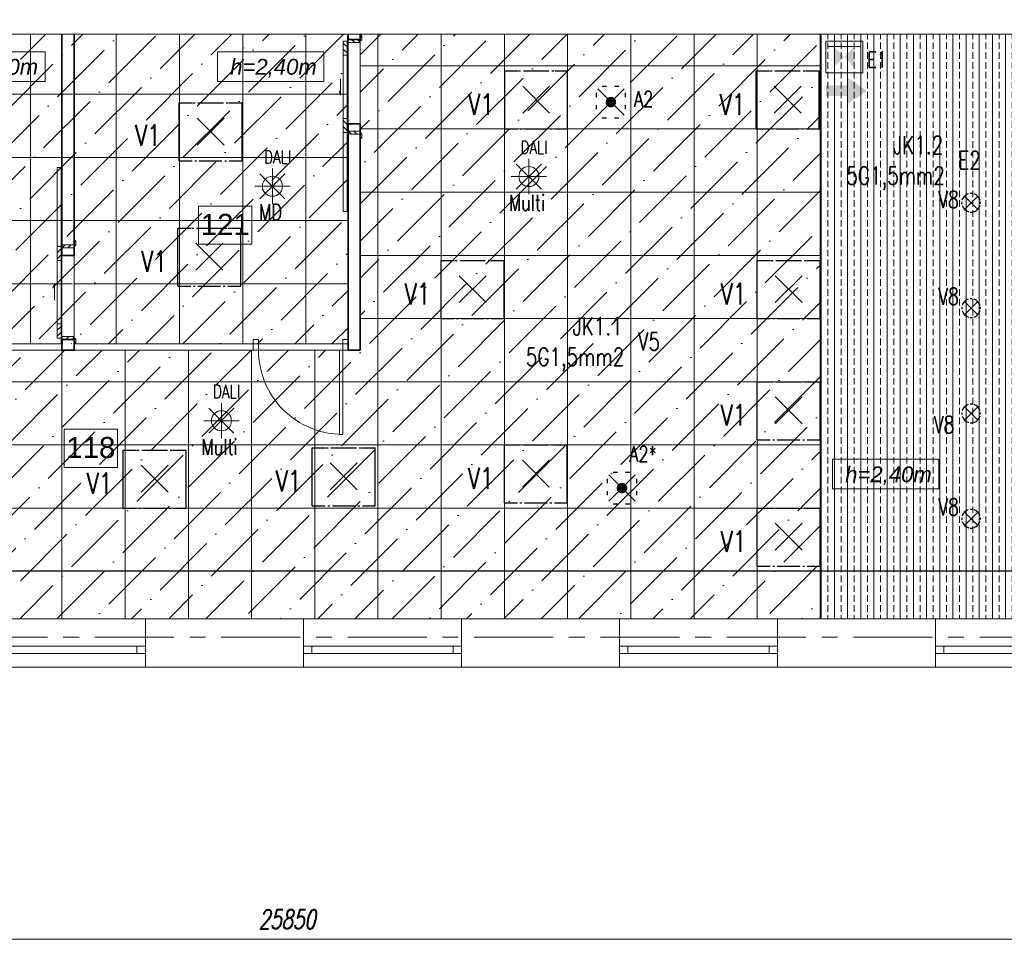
# Model space of a CAD drawing. Header units: millimetres. Extents: x 71658 to 298332, y -154437 to -30421.
# Tile 134 of 155: x 106016 to 115362, y -61735 to -53003. Entities that reach past the tile are written whole.
import ezdxf
from ezdxf.enums import TextEntityAlignment as Align

# ---------------------------------------------------------------- set-up
doc = ezdxf.new("R2010")
doc.units = ezdxf.units.MM
doc.header["$LTSCALE"] = 500
doc.header["$MEASUREMENT"] = 0
doc.linetypes.add('Center', pattern=[48, 30, -6, 6, -6])
doc.linetypes.add('Solid Line', pattern=[0])
doc.layers.get('0').update_dxf_attribs({"color": 250, "lineweight": 5})
doc.layers.get('Defpoints').update_dxf_attribs({"lineweight": 9})
for name, color, linetype, lineweight in [('A-03-PEENJOON', 7, 'Continuous', 0), ('A-04-JÄMEJOON', 7, 'Continuous', 35), ('A-06-TELJED', 253, 'Center', 0), ('A-_ROOMNAME_A', 251, 'Continuous', 9), ('A-DOOR', 250, 'Continuous', 13), ('Dim', 8, 'Continuous', 0), ('SA_Ripplagi', 45, 'Continuous', 9), ('SEINAD', 7, 'Continuous', 13), ('VAL_TING', 7, 'Continuous', 18), ('VAL_TXT', 5, 'Continuous', 15), ('WN', 7, 'Continuous', 0)]:
    doc.layers.add(name, color=color, linetype=linetype, lineweight=lineweight)
doc.styles.add('Arial_3', font='arial.ttf', dxfattribs={"height": 200})
doc.styles.add('DET', font='simplex.shx', dxfattribs={"width": 0.7, "oblique": 12})
doc.styles.add('ELEKTER', font='romans.shx', dxfattribs={"width": 0.75})
doc.styles.add('OmaText', font='tahoma.ttf')
doc.styles.add('romans', font='romans.shx')
doc.dimstyles.new('Dim', dxfattribs={"dimscale": 0.8, "dimtxt": 0.25, "dimasz": 0.2, "dimexe": 0.15, "dimexo": 0.05, "dimgap": 0, "dimtad": 0, "dimzin": 1, "dimtxsty": 'romans', "dimblk": 'NONE', "dimcen": 2.5, "dimse1": 1, "dimse2": 1, "dimsd1": 1, "dimsd2": 1, "dimclrt": 256, "dimadec": 0, "dimazin": 0, "dimtfac": 1, "dimtmove": 0, "dimatfit": 3, "dimldrblk": 'NONE', "dimfxl": 1, "dimarcsym": 0})
doc.dimstyles.new('tööjoonis', dxfattribs={"dimscale": 100, "dimtxt": 2, "dimasz": 1, "dimexe": 5, "dimexo": 0, "dimgap": 0.75, "dimtad": 1, "dimdec": 0, "dimdsep": 46, "dimtxsty": 'DET', "dimblk1": 'MITTAPÄÄ', "dimblk2": 'MITTAPÄÄ', "dimsah": 1, "dimcen": 1, "dimse1": 1, "dimse2": 1, "dimadec": 0, "dimazin": 0, "dimtfac": 1, "dimtdec": 0, "dimtix": 1, "dimtmove": 0, "dimatfit": 2, "dimldrblk": 'MITTAPÄÄ', "dimfxl": 1, "dimtolj": 1, "dimtzin": 0, "dimarcsym": 0})
pattern_1 = [(135, (11204.606, 106995), (-28.284271, -28.284271), [])]

# ---------------------------------------------------------------- blocks, each defined once
blk = doc.blocks.new('*D24')
at = {"layer": 'Defpoints', "color": 0, "transparency": 16777216}
for p in [(111732.4, -49988.7), (111995.6, -50138.8), (108848, -55048.1)]:
    blk.add_point(p, dxfattribs=at)
at = {"layer": 'SEINAD', "transparency": 16777216, "insert": (110587.7, -52608.4), "char_height": 0.2, "attachment_point": 5, "rotation": 60.31259, "style": 'romans'}
blk.add_mtext('5823,91', dxfattribs=at)
blk = doc.blocks.new('_None')
blk = doc.blocks.new('*D30')
at = {"layer": 'Defpoints', "color": 0, "transparency": 16777216}
for p in [(106198.3, -50585.3), (106439.6, -50591), (106364.6, -53744.5)]:
    blk.add_point(p, dxfattribs=at)
at = {"layer": 'Dim', "transparency": 16777216, "insert": (106147, -52739.5), "char_height": 0.2, "attachment_point": 5, "rotation": 88.63735, "style": 'romans'}
blk.add_mtext('3154,39', dxfattribs=at)
blk = doc.blocks.new('Window 22_3')
at = {"layer": 'WN', "color": 7, "linetype": 'Solid Line', "lineweight": 13}
for p, q in [((-0.75, 0.26), (0.75, 0.26)), ((-0.75, 0), (-0.75, 0.26)), ((0.75, 0), (0.75, 0.26)), ((-0.75, 0), (-0.67, 0)), ((-0.75, -0.07), (-0.75, 0)), ((-0.75, -0.07), (-0.75, 0)), ((-0.67, 0), (-0.67, -0.07)), ((-0.67, 0), (0.67, 0)), ((0.67, -0.07), (0.67, 0)), ((0.67, 0), (0.75, 0)), ((0.75, -0.07), (0.75, 0)), ((0.75, -0.07), (0.75, 0)), ((-0.67, -0.07), (-0.75, -0.07)), ((-0.75, -0.2), (-0.75, -0.07)), ((0.67, -0.07), (-0.67, -0.07)), ((0.75, -0.07), (0.67, -0.07)), ((0.75, -0.2), (0.75, -0.07)), ((-0.75, -0.2), (0.75, -0.2))]:
    blk.add_line(p, q, dxfattribs=at)
blk = doc.blocks.new('*D38')
at = {"layer": 'Defpoints', "color": 0, "transparency": 16777216}
for p in [(106198.3, -50585.3), (106439.6, -50591), (106364.6, -53744.5)]:
    blk.add_point(p, dxfattribs=at)
at = {"layer": 'Dim', "transparency": 16777216, "insert": (106147, -52739.5), "char_height": 0.2, "attachment_point": 5, "rotation": 88.63735, "style": 'romans'}
blk.add_mtext('3154,39', dxfattribs=at)
blk = doc.blocks.new('MITTAPÄÄ')
for p, q in [((0, -0.5), (0, 0.5)), ((1, 0), (-1, 0)), ((-0.354, -0.354), (0.354, 0.354))]:
    blk.add_line(p, q)
blk = doc.blocks.new('*D255')
at = {"layer": 'A-06-TELJED', "color": 0, "linetype": 'Continuous', "lineweight": -2, "transparency": 16777216}
blk.add_line((95830.1, -61735.5), (121279.8, -61735.5), dxfattribs=at)
at = {"layer": 'Defpoints', "color": 0, "linetype": 'Continuous', "transparency": 16777216}
for p in [(95630.1, -61695), (121479.8, -61730.4), (121479.8, -61735.5)]:
    blk.add_point(p, dxfattribs=at)
at = {"layer": 'A-06-TELJED', "color": 0, "linetype": 'Continuous', "lineweight": -2, "transparency": 16777216, "xscale": 200, "yscale": 200, "zscale": 200, "rotation": 180}
blk.add_blockref('MITTAPÄÄ', (95630.1, -61735.5), dxfattribs=at)
at = {"layer": 'A-06-TELJED', "color": 0, "linetype": 'Continuous', "lineweight": -2, "transparency": 16777216, "xscale": 200, "yscale": 200, "zscale": 200}
blk.add_blockref('MITTAPÄÄ', (121479.8, -61735.5), dxfattribs=at)
at = {"layer": 'A-06-TELJED', "color": 0, "linetype": 'Continuous', "transparency": 16777216, "insert": (108554.9, -61545.5), "char_height": 180, "attachment_point": 5, "style": 'DET', "bg_fill": 3, "box_fill_scale": 1.25, "bg_fill_color": 256, "bg_fill_true_color": 13158600, "bg_fill_transparency": 0}
blk.add_mtext('\\A1;25850', dxfattribs=at)
blk = doc.blocks.new('*D273')
at = {"layer": 'Defpoints', "color": 0, "transparency": 16777216}
for p in [(115918.3, -50012.9), (116181.5, -50163), (113033.9, -55072.4)]:
    blk.add_point(p, dxfattribs=at)
at = {"layer": 'SEINAD', "transparency": 16777216, "insert": (114773.5, -52632.7), "char_height": 0.2, "attachment_point": 5, "rotation": 60.31259, "style": 'romans'}
blk.add_mtext('5823,91', dxfattribs=at)
blk = doc.blocks.new('*D294')
at = {"layer": 'Defpoints', "color": 0, "transparency": 16777216}
for p in [(105759.7, -53141), (110096.9, -53141), (110096.9, -53269.9)]:
    blk.add_point(p, dxfattribs=at)
at = {"layer": 'Dim', "transparency": 16777216, "insert": (108145.2, -53269.9), "char_height": 0.2, "attachment_point": 5, "style": 'romans'}
blk.add_mtext('4337,14', dxfattribs=at)
blk = doc.blocks.new('Lükanduks - Lükanduks_900x2100-V2-1_korrus')
at = {"layer": 'A-DOOR'}
h = blk.add_hatch(dxfattribs=at)
h.set_pattern_fill('FP_11', color=256, style=0, pattern_type=2)
h.set_pattern_definition(pattern_1)
h.paths.add_polyline_path([(435, 66), (300, 66), (300, 103), (435, 103)], flags=0)
h.paths.add_polyline_path([(-300, 103), (-300, 66), (-435, 66), (-435, 103)], flags=0)
h = blk.add_hatch(dxfattribs=at)
h.set_pattern_fill('FP_11', color=256, style=0, pattern_type=2)
h.set_pattern_definition(pattern_1)
h.paths.add_polyline_path([(-440, -67.7), (-450, -74), (-480, -74), (-490, -67.7), (-490, -59), (-440, -59)], flags=0)
h.paths.add_polyline_path([(-420, -58), (-450, -58), (-450, 58), (-420, 58)], flags=0)
h.paths.add_polyline_path([(450, -74), (440, -67.7), (440, -59), (490, -59), (490, -67.7), (480, -74)], flags=0)
h.paths.add_polyline_path([(440, 59), (440, 64), (482.9, 64), (490, 59)], flags=0)
h.paths.add_polyline_path([(-440, 59), (-490, 59), (-482.9, 64), (-440, 64)], flags=0)
h.paths.add_polyline_path([(420, -58), (420, 58), (450, 58), (450, -58)], flags=0)
for p, q in [((-300, 103), (-435, 103)), ((-435, 103), (-435, 66)), ((-435, 66), (-435, 103)), ((-435, 103), (435, 103)), ((-435, 103), (-435, 103)), ((-300, 66), (-300, 103)), ((-300, 103), (-300, 103)), ((-300, 103), (300, 103)), ((-300, 103), (-300, 66)), ((80.2, 129.8), (-74.8, 129.8)), ((80.2, 129.8), (37.5, 143.7)), ((435, 103), (300, 103)), ((300, 103), (300, 66)), ((300, 103), (300, 103)), ((300, 66), (300, 103)), ((435, 103), (1185, 103)), ((435, 66), (435, 103)), ((435, 103), (435, 66)), ((435, 103), (435, 103)), ((1185, 103), (1185, 66)), ((-482.9, 64), (-490, 59)), ((-490, 59), (-482.9, 64)), ((-490, 59), (-440, 59)), ((-440, 59), (-490, 59)), ((-490, 59), (-490, 59)), ((-440, 64), (-482.9, 64)), ((-482.9, 64), (-440, 64)), ((-482.9, 64), (-482.9, 64)), ((-420, 58), (-450, 58)), ((-450, 58), (-450, -58)), ((-450, 58), (-420, 58)), ((-450, -58), (-450, 58)), ((-450, 58), (-450, 58)), ((-440, 59), (-440, 64)), ((-440, 64), (-440, 59)), ((-440, 64), (-440, 64)), ((-440, 59), (-440, 59)), ((-435, 66), (-300, 66)), ((435, 66), (-435, 66)), ((-435, 66), (-435, 66)), ((-420, -58), (-420, 58)), ((-420, 58), (-420, -58)), ((-420, 58), (-420, 58)), ((300, 66), (-300, 66)), ((-300, 66), (-300, 66)), ((300, 66), (435, 66)), ((300, 66), (300, 66)), ((450, 58), (420, 58)), ((420, 58), (420, -58)), ((420, 58), (420, 58)), ((420, -58), (420, 58)), ((420, 58), (450, 58)), ((1185, 66), (435, 66)), ((435, 66), (435, 66)), ((482.9, 64), (440, 64)), ((440, 64), (440, 59)), ((440, 64), (482.9, 64)), ((440, 59), (440, 64)), ((440, 64), (440, 64)), ((440, 59), (490, 59)), ((440, 59), (440, 59)), ((490, 59), (440, 59)), ((450, -58), (450, 58)), ((450, 58), (450, 58)), ((450, 58), (450, -58)), ((490, 59), (482.9, 64)), ((482.9, 64), (482.9, 64)), ((482.9, 64), (490, 59)), ((490, 59), (490, 59)), ((-440, -59), (-490, -59)), ((-490, -59), (-490, -67.7)), ((-490, -67.7), (-490, -59)), ((-490, -59), (-440, -59)), ((-490, -59), (-490, -59)), ((-490, -67.7), (-480, -74)), ((-480, -74), (-490, -67.7)), ((-490, -67.7), (-490, -67.7)), ((-480, -74), (-450, -74)), ((-450, -74), (-480, -74)), ((-480, -74), (-480, -74)), ((-450, -58), (-420, -58)), ((-420, -58), (-450, -58)), ((-450, -58), (-450, -58)), ((-450, -74), (-440, -67.7)), ((-440, -67.7), (-450, -74)), ((-450, -74), (-450, -74)), ((-440, -67.7), (-440, -59)), ((-440, -59), (-440, -67.7)), ((-440, -59), (-440, -59)), ((-440, -67.7), (-440, -67.7)), ((-420, -58), (-420, -58)), ((420, -58), (450, -58)), ((420, -58), (420, -58)), ((420, -58), (450, -58)), ((490, -59), (440, -59)), ((440, -59), (440, -67.7)), ((490, -59), (440, -59)), ((440, -67.7), (440, -59)), ((440, -59), (440, -59)), ((440, -67.7), (450, -74)), ((450, -74), (440, -67.7)), ((440, -67.7), (440, -67.7)), ((450, -58), (450, -58)), ((450, -74), (480, -74)), ((450, -74), (450, -74)), ((450, -74), (480, -74)), ((480, -74), (490, -67.7)), ((490, -67.7), (480, -74)), ((480, -74), (480, -74)), ((490, -67.7), (490, -59)), ((490, -59), (490, -59)), ((490, -59), (490, -67.7)), ((490, -67.7), (490, -67.7))]:
    blk.add_line(p, q, dxfattribs=at)
blk = doc.blocks.new('*U43')
for points in [[(-50, 50), (-80, 50), (-80, 850), (-50, 850)], [(-850, -50), (-900, -50), (-900, 50), (-850, 50)], [(0, -50), (-50, -50), (-50, 50), (0, 50)]]:
    blk.add_lwpolyline(points, close=True)
blk.add_arc((-50, 50), 800, 90, 180)
blk = doc.blocks.new('ET1736')
at = {"color": 104, "true_color": 0x029e21}
for p, q in [((50, 175), (350, 175)), ((50, 175), (50, -175)), ((99.5, 150.5), (99.5, -150.5)), ((350, -175), (350, 175)), ((50, -175), (350, -175))]:
    blk.add_line(p, q, dxfattribs=at)
blk.add_solid([(99.5, 100), (299.5, 100), (299.5, -100), (99.5, -100)], dxfattribs=at)
at = {"layer": 'Defpoints', "color": 104, "true_color": 0x029e21}
for p in [(200, 175), (50, 0), (350, 0), (200, -175)]:
    blk.add_point(p, dxfattribs=at)
at = {"style": 'ELEKTER'}
for tag, p in [('TÄHIS', (400, 370)), ('RAAM', (400, 370)), ('KÕRGUS', (-190, 230))]:
    blk.add_attdef(tag, text='', height=125, dxfattribs=at).set_placement(p, align=Align.MIDDLE)
blk = doc.blocks.new('ET1733')
at = {"color": 94, "lineweight": 30}
for p, q in [((-125.5, -125.5), (125.5, 125.5)), ((125.5, -125.5), (-125.5, 125.5))]:
    blk.add_line(p, q, dxfattribs=at)
at = {"color": 94, "lineweight": 30, "ltscale": 100}
for points in [[(-86.8, 136.8), (-47.2, 136.8)], [(28, 136.8), (67.7, 136.8)], [(-147.9, 74.7), (-147.9, 34.1)], [(151.3, 74.7), (151.3, 34.1)], [(-147.9, -43.1), (-147.9, -83.7)], [(151.3, -43.1), (151.3, -83.7)], [(-86.8, -140.6), (-47.2, -140.6)], [(28, -140.6), (67.7, -140.6)]]:
    blk.add_lwpolyline(points, dxfattribs=at)
at = {"color": 94, "lineweight": 30, "const_width": 50}
blk.add_lwpolyline([(-25, 0, 1), (25, 0, 1)], format="xyb", close=True, dxfattribs=at)
at = {"layer": 'Defpoints', "color": 94, "lineweight": 30}
blk.add_point((0, 0), dxfattribs=at)
at = {"lineweight": 30, "style": 'ELEKTER'}
for tag, p in [('TÄHIS', (225, 355)), ('RAAM', (225, 355)), ('KÕRGUS', (-415, 230))]:
    blk.add_attdef(tag, text='', height=125, dxfattribs=at).set_placement(p, align=Align.MIDDLE)
blk = doc.blocks.new('ET1673')
at = {"lineweight": 30}
for p, q in [((-298.4, -278.9), (-298.4, 272)), ((-298.4, 272), (-175.1, 272)), ((-168.3, 272), (-147.9, 272)), ((-120.9, 272), (120.5, 272)), ((147.9, 272), (168.3, 272)), ((175.9, 272), (298.4, 272)), ((298.4, -278.9), (298.4, 272)), ((-128, -128), (128, 128)), ((128, -128), (-128, 128)), ((-298.4, -278.9), (-175.1, -278.9)), ((-151.5, -278.9), (-133.1, -278.9)), ((-107.7, -278.9), (106.2, -278.9)), ((133.1, -278.9), (151.5, -278.9)), ((177.1, -278.9), (298.4, -278.9))]:
    blk.add_line(p, q, dxfattribs=at)
at = {"layer": 'Defpoints', "lineweight": 30}
blk.add_point((0, 0), dxfattribs=at)
at = {"lineweight": 30, "style": 'ELEKTER'}
for tag, p in [('TÄHIS', (320, 506.2)), ('RAAM', (320, 506.2)), ('KÕRGUS', (-565, 446.2))]:
    blk.add_attdef(tag, text='', height=125, dxfattribs=at).set_placement(p, align=Align.MIDDLE)
blk = doc.blocks.new('ET1461')
for p, q in [((-166, -166), (166, 166)), ((166, -166), (-166, 166)), ((0, -235), (0, 235)), ((-235, 0), (235, 0))]:
    blk.add_line(p, q)
blk.add_circle((0, 0), 133)
at = {"layer": 'Defpoints'}
for p in [(0, 133), (-133, 0), (133, 0), (0, -133)]:
    blk.add_point(p, dxfattribs=at)
at = {"style": 'ELEKTER'}
for tag, p in [('TÄHIS', (140, 280)), ('RAAM', (140, 280)), ('KÕRGUS', (-330, 140))]:
    blk.add_attdef(tag, text='', height=125, dxfattribs=at).set_placement(p, align=Align.MIDDLE)
blk = doc.blocks.new('ET1863')
blk.add_lwpolyline([(-312.5, 0, 0, 0, -1), (0, 0, 0, 0, -1), (-312.5, 0, 0, 31.25, 0), (-445.3125, 0, 0, 0, 0), (-593.75, 0, 0, 0, 0)], format="xyseb")
at = {"style": 'ELEKTER'}
for tag, p in [('KILP', (-346.25, 45)), ('JUHT', (-346.25, -170))]:
    blk.add_attdef(tag, text='', height=125, dxfattribs=at).set_placement(p, align=Align.RIGHT)
blk.add_attdef('NIMI', text='', height=125, dxfattribs=at).set_placement((-156.25, 0), align=Align.MIDDLE)
blk = doc.blocks.new('ET1531')
at = {"lineweight": 30}
for p, q in [((-126, -126), (126, 126)), ((126, -126), (-126, 126))]:
    blk.add_line(p, q, dxfattribs=at)
for start, end in [(174.4102, 186.7945), (108.6778, 164.7713), (83.2108, 96.3663), (15.0251, 71.5651), (354.5728, 5.9776), (196.1167, 255.6843), (264.933, 278.0449), (287.9456, 345.1647)]:
    blk.add_arc((0, 0), 178, start, end, dxfattribs=at)
at = {"layer": 'Defpoints', "lineweight": 30}
blk.add_point((-1, -1), dxfattribs=at)
at = {"lineweight": 30, "style": 'ELEKTER'}
for tag, p in [('TÄHIS', (194, 364)), ('RAAM', (194, 364)), ('KÕRGUS', (-411, 204))]:
    blk.add_attdef(tag, text='', height=125, dxfattribs=at).set_placement(p, align=Align.MIDDLE)
blk = doc.blocks.new('VALGUSTID')
at = {"layer": 'VAL_TING', "true_color": 0x029e21}
blk.add_hatch(color=104, dxfattribs=at).paths.add_polyline_path([(237246.7, -40714.5), (237431.2, -40587), (237246.7, -40461), (237246.7, -40536.5), (237042.2, -40536.5), (237042.2, -40637.5), (237246.7, -40637.5)])
at = {"layer": 'VAL_TING'}
ref = blk.add_blockref('ET1736', (237216.3, -40067.5), dxfattribs=dict(at, rotation=270))
ref.add_attrib('TÄHIS', 'E1', dxfattribs={"layer": 'VAL_TXT', "height": 150, "style": 'ELEKTER', "width": 0.75}).set_placement((237527.1, -40292.8), align=Align.MIDDLE)
at = {"layer": 'VAL_TING', "lineweight": 30, "ltscale": 100}
ref = blk.add_blockref('ET1673', (234291.6, -40671.3), dxfattribs=at)
ref.add_attrib('TÄHIS', 'V1', dxfattribs={"layer": 'VAL_TXT', "lineweight": 30, "height": 200, "style": 'ELEKTER', "width": 0.75}).set_placement((233767.3, -40715.9, 2500), align=Align.MIDDLE)
ref = blk.add_blockref('ET1673', (236678.7, -40671.3), dxfattribs=at)
ref.add_attrib('TÄHIS', 'V1', dxfattribs={"layer": 'VAL_TXT', "lineweight": 30, "height": 200, "style": 'ELEKTER', "width": 0.75}).set_placement((236154.4, -40715.9, 2500), align=Align.MIDDLE)
ref = blk.add_blockref('ET1733', (235001.1, -40695.2, 186.8), dxfattribs=dict(at, rotation=270))
ref.add_attrib('TÄHIS', 'A2', dxfattribs={"layer": 'VAL_TXT', "lineweight": 30, "height": 150, "style": 'ELEKTER', "width": 0.75}).set_placement((235312.3, -40665.1, 186.8), align=Align.MIDDLE)
ref = blk.add_blockref('ET1673', (231201.7, -40975.4), dxfattribs=at)
ref.add_attrib('TÄHIS', 'V1', dxfattribs={"layer": 'VAL_TXT', "lineweight": 30, "height": 200, "style": 'ELEKTER', "width": 0.75}).set_placement((230605.1, -41010.9, 2500), align=Align.MIDDLE)
ref = blk.add_blockref('ET1863', (238612.1, -41247.4, 5550), dxfattribs=dict(at, xscale=1.319999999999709, yscale=1.319999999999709, zscale=1.319999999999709))
ref.add_attrib('NIMI', 'E2', dxfattribs={"layer": 'VAL_TXT', "height": 170, "style": 'ELEKTER', "width": 0.75}).set_placement((238405.8, -41247.4, 5550), align=Align.MIDDLE)
ref.add_attrib('KILP', 'JK1.2', dxfattribs={"layer": 'VAL_TXT', "height": 170, "style": 'ELEKTER', "width": 0.75}).set_placement((238155, -41188, 5550), align=Align.RIGHT)
ref.add_attrib('JUHT', '5G1,5mm2', dxfattribs={"layer": 'VAL_TXT', "height": 170, "style": 'ELEKTER', "width": 0.75}).set_placement((238170.6, -41478.4, 5550), align=Align.RIGHT)
at = {"layer": 'VAL_TING'}
ref = blk.add_blockref('ET1461', (234222.3, -41402), dxfattribs=dict(at, xscale=0.7167999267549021, yscale=0.7167999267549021, zscale=0.7168000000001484))
ref.add_attrib('TÄHIS', 'DALI', dxfattribs={"layer": 'VAL_TXT', "height": 125, "style": 'ELEKTER', "width": 0.75}).set_placement((234270.4, -41124.8), align=Align.MIDDLE)
ref.add_attrib('KÕRGUS', 'Multi', dxfattribs={"layer": 'VAL_TXT', "height": 150, "style": 'ELEKTER', "width": 0.75}).set_placement((234205.1, -41647.6), align=Align.MIDDLE)
ref = blk.add_blockref('ET1461', (231788.3, -41494.2), dxfattribs=dict(at, xscale=0.7167999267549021, yscale=0.7167999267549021, zscale=0.7168000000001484))
ref.add_attrib('TÄHIS', 'DALI', dxfattribs={"layer": 'VAL_TXT', "height": 125, "style": 'ELEKTER', "width": 0.75}).set_placement((231836.5, -41217), align=Align.MIDDLE)
ref.add_attrib('KÕRGUS', 'MD', dxfattribs={"layer": 'VAL_TXT', "height": 150, "style": 'ELEKTER', "width": 0.75}).set_placement((231771.1, -41739.9), align=Align.MIDDLE)
at = {"layer": 'VAL_TING', "lineweight": 30, "ltscale": 100}
ref = blk.add_blockref('ET1531', (238419.8, -41651.2), dxfattribs=dict(at, xscale=0.5, yscale=0.5, zscale=0.5))
ref.add_attrib('TÄHIS', 'V8', dxfattribs={"layer": 'VAL_TXT', "lineweight": 30, "height": 160, "style": 'ELEKTER', "width": 0.75}).set_placement((238206.3, -41619.6, 1200), align=Align.MIDDLE)
ref = blk.add_blockref('ET1673', (231188.3, -42162.6), dxfattribs=at)
ref.add_attrib('TÄHIS', 'V1', dxfattribs={"layer": 'VAL_TXT', "lineweight": 30, "height": 200, "style": 'ELEKTER', "width": 0.75}).set_placement((230664, -42207.1, 2500), align=Align.MIDDLE)
ref = blk.add_blockref('ET1673', (233688.4, -42471.3), dxfattribs=at)
ref.add_attrib('TÄHIS', 'V1', dxfattribs={"layer": 'VAL_TXT', "lineweight": 30, "height": 200, "style": 'ELEKTER', "width": 0.75}).set_placement((233164.1, -42515.9, 2500), align=Align.MIDDLE)
ref = blk.add_blockref('ET1673', (236688.4, -42471.3), dxfattribs=at)
ref.add_attrib('TÄHIS', 'V1', dxfattribs={"layer": 'VAL_TXT', "lineweight": 30, "height": 200, "style": 'ELEKTER', "width": 0.75}).set_placement((236164.1, -42515.9, 2500), align=Align.MIDDLE)
ref = blk.add_blockref('ET1531', (238420.1, -42651.2), dxfattribs=dict(at, xscale=0.5, yscale=0.5, zscale=0.5))
ref.add_attrib('TÄHIS', 'V8', dxfattribs={"layer": 'VAL_TXT', "lineweight": 30, "height": 160, "style": 'ELEKTER', "width": 0.75}).set_placement((238206.6, -42539.4, 1200), align=Align.MIDDLE)
ref = blk.add_blockref('ET1863', (235569.8, -42968.4, 3050), dxfattribs=dict(at, xscale=1.319999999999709, yscale=1.319999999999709, zscale=1.319999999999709))
ref.add_attrib('NIMI', 'V5', dxfattribs={"layer": 'VAL_TXT', "height": 170, "style": 'ELEKTER', "width": 0.75}).set_placement((235363.5, -42968.4, 3050), align=Align.MIDDLE)
ref.add_attrib('KILP', 'JK1.1', dxfattribs={"layer": 'VAL_TXT', "height": 170, "style": 'ELEKTER', "width": 0.75}).set_placement((235112.7, -42909, 3050), align=Align.RIGHT)
ref.add_attrib('JUHT', '5G1,5mm2', dxfattribs={"layer": 'VAL_TXT', "height": 170, "style": 'ELEKTER', "width": 0.75}).set_placement((235128.3, -43199.4, 3050), align=Align.RIGHT)
at = {"layer": 'VAL_TING'}
ref = blk.add_blockref('ET1461', (231304, -43720.8), dxfattribs=dict(at, xscale=0.7167999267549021, yscale=0.7167999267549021, zscale=0.7168000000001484))
ref.add_attrib('TÄHIS', 'DALI', dxfattribs={"layer": 'VAL_TXT', "height": 125, "style": 'ELEKTER', "width": 0.75}).set_placement((231352.2, -43443.6), align=Align.MIDDLE)
ref.add_attrib('KÕRGUS', 'Multi', dxfattribs={"layer": 'VAL_TXT', "height": 150, "style": 'ELEKTER', "width": 0.75}).set_placement((231286.9, -43966.5), align=Align.MIDDLE)
at = {"layer": 'VAL_TING', "lineweight": 30, "ltscale": 100}
ref = blk.add_blockref('ET1673', (236688.4, -43622.2), dxfattribs=at)
ref.add_attrib('TÄHIS', 'V1', dxfattribs={"layer": 'VAL_TXT', "lineweight": 30, "height": 200, "style": 'ELEKTER', "width": 0.75}).set_placement((236164.1, -43666.8, 2500), align=Align.MIDDLE)
ref = blk.add_blockref('ET1531', (238420.3, -43651.2), dxfattribs=dict(at, xscale=0.5, yscale=0.5, zscale=0.5))
ref.add_attrib('TÄHIS', 'V8', dxfattribs={"layer": 'VAL_TXT', "lineweight": 30, "height": 160, "style": 'ELEKTER', "width": 0.75}).set_placement((238164.3, -43757.1, 1200), align=Align.MIDDLE)
ref = blk.add_blockref('ET1733', (235106.1, -44360.1), dxfattribs=dict(at, rotation=270))
ref.add_attrib('TÄHIS', 'A2*', dxfattribs={"layer": 'VAL_TXT', "lineweight": 30, "height": 150, "style": 'ELEKTER', "width": 0.75}).set_placement((235305.8, -44036.1, -2500), align=Align.MIDDLE)
ref = blk.add_blockref('ET1673', (230670.6, -44271.3), dxfattribs=at)
ref.add_attrib('TÄHIS', 'V1', dxfattribs={"layer": 'VAL_TXT', "lineweight": 30, "height": 200, "style": 'ELEKTER', "width": 0.75}).set_placement((230146.3, -44315.9, 2500), align=Align.MIDDLE)
ref = blk.add_blockref('ET1673', (232464.8, -44249.4), dxfattribs=at)
ref.add_attrib('TÄHIS', 'V1', dxfattribs={"layer": 'VAL_TXT', "lineweight": 30, "height": 200, "style": 'ELEKTER', "width": 0.75}).set_placement((231940.5, -44293.9, 2500), align=Align.MIDDLE)
ref = blk.add_blockref('ET1673', (234288.4, -44222.2), dxfattribs=at)
ref.add_attrib('TÄHIS', 'V1', dxfattribs={"layer": 'VAL_TXT', "lineweight": 30, "height": 200, "style": 'ELEKTER', "width": 0.75}).set_placement((233764.1, -44266.8, 2500), align=Align.MIDDLE)
ref = blk.add_blockref('ET1531', (238420.6, -44651.2), dxfattribs=dict(at, xscale=0.5, yscale=0.5, zscale=0.5))
ref.add_attrib('TÄHIS', 'V8', dxfattribs={"layer": 'VAL_TXT', "lineweight": 30, "height": 160, "style": 'ELEKTER', "width": 0.75}).set_placement((238207.1, -44539.4, 1200), align=Align.MIDDLE)
ref = blk.add_blockref('ET1673', (236688.4, -44822.2), dxfattribs=at)
ref.add_attrib('TÄHIS', 'V1', dxfattribs={"layer": 'VAL_TXT', "lineweight": 30, "height": 200, "style": 'ELEKTER', "width": 0.75}).set_placement((236164.1, -44866.8, 2500), align=Align.MIDDLE)
blk = doc.blocks.new('TELG')
at = {"layer": 'A-06-TELJED', "ltscale": 0.05}
blk.add_line((129079.2, -58866), (85658.8, -58866), dxfattribs=at)
at = {"layer": 'A-06-TELJED', "linetype": 'Continuous'}
dim = blk.add_linear_dim(base=(121479.8, -61735.5), p1=(95630.1, -61695), p2=(121479.8, -61730.4), dimstyle='tööjoonis', override={"dimtxt": 1.8, "dimasz": 2, "dimgap": 1, "dimfxl": 5, "dimtfill": 1, "dimarcsym": 2}, dxfattribs=at)
dim.commit()
dim.dimension.update_dxf_attribs({"geometry": '*D255', "text_midpoint": (108554.9, -61545.5)})

msp = doc.modelspace()

# ---------------------------------------------------------------- hatches: boundary and pattern name
at = {"layer": 'SA_Ripplagi'}
h = msp.add_hatch(dxfattribs=at)
h.set_pattern_fill('ANSI36', color=256, scale=2000)
h.set_pattern_definition([(45, (0, 14898.22), (132.5825, 486.1359), [625, -125, 0, -125])])
h.paths.add_polyline_path([(98974.457, -58691.092), (113614.805, -58691.092), (113614.805, -53140.997), (109248.457, -53140.997), (109248.457, -56140.997), (98974.457, -56141.092)])
h.paths.add_polyline_path([(109132.457, -53140.997), (104016.457, -53140.997), (104016.457, -56080.997), (109132.457, -56080.997)], flags=17)
h.paths.add_polyline_path([(101300.457, -53140.997), (103900.457, -53140.997), (103900.456, -56080.978), (101300.456, -56080.978)], flags=17)
h.paths.add_polyline_path([(98974.457, -53140.997), (98974.457, -53201.647), (98974.456, -56141.666), (98974.456, -56081.016)])
h.paths.add_polyline_path([(105945.671, -51390.997), (105945.671, -49208.533), (104445.671, -49208.533), (104446.263, -51088.916), (97167.902, -51090.987), (97167.902, -51490.997), (96114.894, -51490.997), (96114.797, -52590.997), (105943.671, -52590.997)])
h.paths.add_polyline_path([(95840.679, -54330.486), (95840.679, -58691.092), (98674.457, -58691.092), (98674.457, -53140.997), (95840.679, -53140.997)])
h = msp.add_hatch(dxfattribs=at)
h.set_pattern_fill('ANSI33', color=256, scale=500, angle=45, style=0)
h.paths.add_polyline_path([(113614.805, -53140.997), (120022.203, -53140.997), (120022.203, -54340.997), (116208.927, -54340.997), (116208.927, -58691.092), (113614.805, -58691.092)])

# ---------------------------------------------------------------- next in the draw order: block references
at = {"layer": 'A-06-TELJED'}
msp.add_blockref('TELG', (0, 0), dxfattribs=at)

# ---------------------------------------------------------------- next in the draw order: linework, layer by layer
at = {"layer": 'A-03-PEENJOON'}
for p, q in [((106416.474, -56140.997), (104916.459, -56140.971)), ((106417.057, -56080.991), (104916.46, -56080.971)), ((108232.457, -56080.948), (106532.457, -56080.997)), ((108232.459, -56140.948), (106532.458, -56140.997))]:
    msp.add_line(p, q, dxfattribs=at)
at = {"layer": 'A-04-JÄMEJOON'}
for p, q in [((109247.457, -53190.997), (109131.457, -53190.997)), ((109248.457, -53990.997), (109132.457, -53990.997)), ((106532.457, -55240.997), (106416.457, -55240.997)), ((106533.457, -56040.997), (106417.457, -56040.997))]:
    msp.add_line(p, q, dxfattribs=at)
for points in [[(106416.457, -53140.997), (106416.457, -53190.997)], [(106532.457, -53140.997), (106532.457, -55240.997)], [(109132.457, -53140.997), (109132.457, -53190.997)], [(109248.457, -53140.997), (109248.457, -53190.997)], [(106416.457, -53190.997), (106416.457, -55240.997)], [(109132.457, -53990.997), (109132.457, -56140.997)], [(109248.457, -53990.997), (109248.457, -56140.997)], [(106417.457, -56040.997), (106416.457, -56140.997)], [(106533.457, -56040.997), (106532.457, -56140.997)], [(106532.457, -56140.997), (106416.457, -56140.997)], [(109248.457, -56140.997), (109132.457, -56140.997)]]:
    msp.add_lwpolyline(points, dxfattribs=at)
at = {"layer": 'A-_ROOMNAME_A', "flags": 128}
for points in [[(107714.345, -54772.816), (107714.345, -55136.16), (108219.563, -55136.16), (108219.563, -54772.816)], [(106437.399, -56891.888), (106437.399, -57255.232), (106942.618, -57255.232), (106942.618, -56891.888)]]:
    msp.add_lwpolyline(points, close=True, dxfattribs=at)
at = {"layer": 'SA_Ripplagi', "linetype": 'Continuous', "lineweight": 18}
for p, q in [((106116.757, -53140.965), (106116.757, -56080.991)), ((106932.757, -53140.971), (106932.757, -56080.997)), ((107532.757, -53140.971), (107532.757, -56080.997)), ((108132.757, -53140.971), (108132.757, -56080.997)), ((108732.757, -53140.971), (108732.757, -56080.997)), ((109416.746, -53140.997), (109416.746, -58241.073)), ((110016.746, -53140.997), (110016.746, -58241.075)), ((110616.746, -53140.997), (110616.746, -58241.077)), ((111216.746, -53140.997), (111216.746, -58241.078)), ((111816.746, -53140.997), (111816.746, -58241.08)), ((112416.746, -53140.997), (112416.746, -58241.082)), ((113016.746, -53140.997), (113016.746, -58241.083)), ((109248.457, -53441.092), (113614.805, -53441.092)), ((103916.758, -53710.978), (106516.755, -53710.978)), ((106532.758, -53710.984), (109132.755, -53710.984)), ((109248.457, -54041.092), (113614.805, -54041.092)), ((103916.758, -54310.978), (106516.755, -54310.978)), ((106532.758, -54310.984), (109132.755, -54310.984)), ((109248.457, -54641.092), (113614.805, -54641.092)), ((103916.758, -54910.978), (106516.755, -54910.978)), ((106532.758, -54910.984), (109132.755, -54910.984)), ((109248.457, -55241.092), (113614.805, -55241.092)), ((103916.758, -55510.978), (106516.755, -55510.978)), ((106532.758, -55510.984), (109132.755, -55510.984)), ((109248.457, -55841.092), (113614.805, -55841.092)), ((106416.746, -56143.497), (106416.746, -58241.065)), ((107016.746, -56143.497), (107016.746, -58241.067)), ((107616.746, -56143.497), (107616.746, -58241.068)), ((108216.746, -56141.006), (108216.746, -58241.07)), ((108816.746, -56141.001), (108816.746, -58241.072)), ((98974.457, -56441.092), (113614.805, -56441.092)), ((98974.457, -57041.092), (113614.805, -57041.092)), ((98974.457, -57641.092), (113614.805, -57641.092)), ((106416.746, -58241.092), (106416.746, -58691.081)), ((107016.746, -58241.092), (107016.746, -58691.082)), ((107616.746, -58241.092), (107616.746, -58691.083)), ((108216.746, -58241.092), (108216.746, -58691.084)), ((108816.746, -58241.092), (108816.746, -58691.085)), ((109416.746, -58241.092), (109416.746, -58691.086)), ((110016.746, -58241.092), (110016.746, -58691.087)), ((110616.746, -58241.092), (110616.746, -58691.088)), ((111216.746, -58241.092), (111216.746, -58691.089)), ((111816.746, -58241.092), (111816.746, -58691.09)), ((112416.746, -58241.092), (112416.746, -58691.091)), ((113016.746, -58241.092), (113016.746, -58691.092)), ((113616.746, -58241.092), (113616.746, -58691.092))]:
    msp.add_line(p, q, dxfattribs=at)
at = {"layer": 'SA_Ripplagi'}
for p, q in [((107606.457, -53140.997), (107606.457, -53143.497)), ((107722.457, -53143.497), (107722.457, -53140.997)), ((113616.746, -53140.997), (113616.746, -58241.085))]:
    msp.add_line(p, q, dxfattribs=at)
at = {"layer": 'SA_Ripplagi', "lineweight": 30}
msp.add_line((116208.927, -58241.092), (98974.457, -58241.044), dxfattribs=at)
at = {"layer": 'SA_Ripplagi', "color": 18, "true_color": 0x000000}
msp.add_lwpolyline([(98974.457, -58691.092), (113614.805, -58691.092), (113614.805, -53140.997), (113614.805, -53140.997), (109248.457, -53140.997), (109248.457, -56140.997), (98974.457, -56141.092), (98974.457, -58691.092)], dxfattribs=at)
at = {"layer": 'SA_Ripplagi', "linetype": 'Continuous', "lineweight": 18}
for points in [[(106417.057, -56080.991), (104016.457, -56080.991), (104016.457, -53140.997), (106417.057, -53140.997)], [(109132.457, -53140.997), (106533.057, -53140.997), (106533.057, -56080.997), (109132.457, -56080.997)]]:
    msp.add_lwpolyline(points, close=True, dxfattribs=at)
at = {"layer": 'SA_Ripplagi', "color": 18, "true_color": 0x000000, "flags": 128}
msp.add_lwpolyline([(113614.805, -53140.997), (120022.203, -53140.997), (120022.203, -54340.997), (116208.927, -54340.997), (116208.927, -58691.092), (113614.805, -58691.092)], close=True, dxfattribs=at)
at = {"layer": 'SA_Ripplagi', "color": 18, "true_color": 0x000000}
for points in [[(105248.516, -53308.036), (106258.818, -53308.036), (106258.818, -53589.948), (105248.516, -53589.948)], [(107893.547, -53308.036), (108903.849, -53308.036), (108903.849, -53589.948), (107893.547, -53589.948)], [(113731.357, -57177.217), (114741.658, -57177.217), (114741.658, -57459.129), (113731.357, -57459.129)]]:
    msp.add_lwpolyline(points, close=True, dxfattribs=at)
at = {"layer": 'SEINAD'}
for p, q in [((107208.927, -59151.092), (107208.927, -58691.092)), ((108708.927, -59151.092), (108708.927, -58691.092)), ((110208.927, -59151.092), (110208.927, -58691.092)), ((111708.927, -59151.092), (111708.927, -58691.092)), ((113208.927, -59151.092), (113208.927, -58691.092)), ((114708.927, -59151.092), (114708.927, -58691.092))]:
    msp.add_line(p, q, dxfattribs=at)
for points in [[(103633.725, -53140.997), (106591.268, -53140.997)], [(103633.725, -53140.997), (106591.268, -53140.997)], [(106191.268, -53140.997), (107699.044, -53140.997)], [(108099.044, -53140.997), (114052.952, -53140.997)], [(109488.68, -53140.997), (109505.044, -53140.997)], [(114052.952, -53140.997), (116766.888, -53140.997)], [(108708.927, -58691.092), (107208.927, -58691.092)], [(111708.927, -58691.092), (110208.927, -58691.092)], [(113922.952, -58691.092), (113208.927, -58691.092)], [(114708.927, -58691.092), (113922.952, -58691.092)], [(107208.927, -59151.092), (108708.927, -59151.092)], [(110208.927, -59151.092), (111708.927, -59151.092)], [(113208.927, -59151.092), (114708.927, -59151.092)]]:
    msp.add_lwpolyline(points, dxfattribs=at)

# ---------------------------------------------------------------- next in the draw order: block references
at = {"layer": 'A-03-PEENJOON', "xscale": -1, "rotation": 180.0016573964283}
msp.add_blockref('*U43', (109132.457, -56090.971), dxfattribs=at)
at = {"layer": 'A-DOOR', "xscale": -1, "rotation": 89.99999999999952}
msp.add_blockref('Lükanduks - Lükanduks_900x2100-V2-1_korrus', (109190.457, -53640.997), dxfattribs=at)
at = {"layer": 'A-DOOR', "rotation": 90.0000000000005}
msp.add_blockref('Lükanduks - Lükanduks_900x2100-V2-1_korrus', (106474.457, -55590.997), dxfattribs=at)
at = {"layer": 'VAL_TING'}
msp.add_blockref('VALGUSTID', (-123373.264, -13090.897), dxfattribs=at)
at = {"layer": 'WN', "color": 7, "linetype": 'Solid Line', "lineweight": 13, "xscale": -1000, "yscale": 1000, "zscale": 1000}
for p in [(106458.927, -58951.092), (109458.927, -58951.092), (112458.927, -58951.092), (115458.927, -58951.092)]:
    msp.add_blockref('Window 22_3', p, dxfattribs=at)

# ---------------------------------------------------------------- next in the draw order: texts
at = {"layer": 'A-_ROOMNAME_A', "char_height": 200, "width": 558.26269, "attachment_point": 1, "line_spacing_factor": 0.941778, "style": 'Arial_3'}
for s, insert in [('1{\\fArial|b0|i0|c186|p34;21}', (107734.345, -54847.096)), ('1{\\fArial|b0|i0|c186|p34;18}', (106457.399, -56966.168))]:
    msp.add_mtext(s, dxfattribs=dict(at, insert=insert))
at = {"layer": 'SA_Ripplagi', "color": 18, "true_color": 0x000000, "char_height": 150, "width": 3299.12335, "attachment_point": 1, "style": 'OmaText'}
for insert in [(105369.431, -53375.861), (108014.461, -53375.861), (113852.271, -57245.041)]:
    msp.add_mtext('{\\f@Arial Unicode MS|b0|i1|c186|p34;h=2,40m}', dxfattribs=dict(at, insert=insert))

# ---------------------------------------------------------------- next in the draw order: dimensions: what is measured, and where the dimension line sits
at = {"layer": 'Dim'}
for base, p1, p2, angle, picture, middle in [((106198.259, -50585.256), (106364.566, -53744.493), (106439.579, -50590.997), 88.6373456, '*D30', (106147.015, -52739.532)), ((106198.259, -50585.256), (106364.566, -53744.493), (106439.579, -50590.997), 88.6373456, '*D38', (106147.015, -52739.532)), ((110096.862, -53269.93), (105759.725, -53140.997), (110096.862, -53140.997), 0, '*D294', (108145.189, -53269.93))]:
    dim = msp.add_linear_dim(base=base, p1=p1, p2=p2, angle=angle, dimstyle='Dim', dxfattribs=at)
    dim.commit()
    dim.dimension.update_dxf_attribs({"geometry": picture, "text_midpoint": middle, "dimtype": 161})
at = {"layer": 'SEINAD'}
for base, p1, p2, picture, middle in [((111995.631, -50138.751), (108847.982, -55048.134), (111732.376, -49988.67), '*D24', (110587.659, -52608.449)), ((116181.51, -50162.973), (113033.861, -55072.355), (115918.255, -50012.891), '*D273', (114773.538, -52632.67))]:
    dim = msp.add_linear_dim(base=base, p1=p1, p2=p2, angle=60.3125859, dimstyle='Dim', dxfattribs=at)
    dim.commit()
    dim.dimension.update_dxf_attribs({"geometry": picture, "text_midpoint": middle, "dimtype": 161})

doc.saveas('drawing.dxf')
